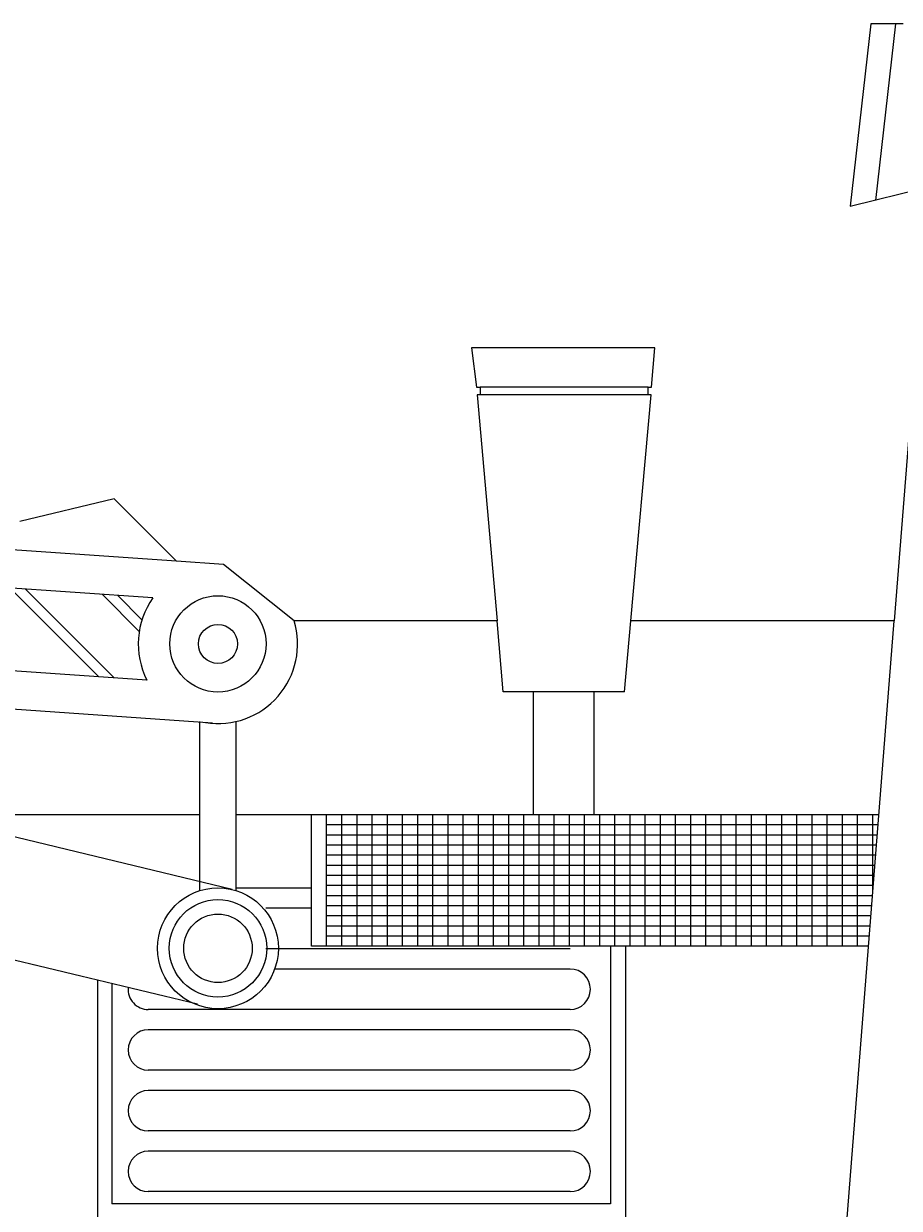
# Model space of a CAD drawing. Extents: x 149 to 250, y -977 to -912.
# Tile 153 of 156: x 233.186 to 234.052, y -924.073 to -922.902. Entities that reach past the tile are written whole.
import ezdxf

# ---------------------------------------------------------------- set-up
doc = ezdxf.new("R2010")
doc.units = 0
doc.header["$MEASUREMENT"] = 0
doc.layers.get('0').update_dxf_attribs({"linetype": 'CONTINUOUS'})
doc.styles.add('ROMANT', font='romant')

msp = doc.modelspace()

# ---------------------------------------------------------------- linework, layer by layer
for p, q in [((234.02383, -922.90247), (234.0035, -923.08269)), ((234.05578, -922.90247), (234.02383, -922.90247)), ((234.04837, -922.90228), (234.02853, -923.07701)), ((234.0035, -923.08269), (234.08088, -923.06359)), ((234.08088, -923.06359), (234.04705, -923.49238)), ((233.62903, -923.22256), (233.63396, -923.26141)), ((233.81042, -923.22256), (233.62903, -923.22256)), ((233.807, -923.26141), (233.81042, -923.22256)), ((233.63396, -923.26141), (233.63749, -923.26141)), ((233.63749, -923.26141), (233.63749, -923.26894)), ((233.80381, -923.26141), (233.63749, -923.26141)), ((233.80381, -923.26894), (233.80381, -923.26141)), ((233.80381, -923.26141), (233.807, -923.26141)), ((233.63749, -923.26894), (233.6347, -923.26894)), ((233.6347, -923.26894), (233.65434, -923.49238)), ((233.80381, -923.26894), (233.63749, -923.26894)), ((233.7867, -923.49238), (233.80676, -923.26894)), ((233.80676, -923.26894), (233.80381, -923.26894)), ((233.27588, -923.37192), (233.18253, -923.39438)), ((233.33732, -923.43336), (233.27588, -923.37192)), ((233.33732, -923.43336), (232.7738, -923.39438)), ((233.31396, -923.46982), (232.57737, -923.41888)), ((233.38382, -923.43657), (233.33732, -923.43336)), ((233.4538, -923.49238), (233.38382, -923.43657)), ((233.65434, -923.49238), (233.4538, -923.49238)), ((233.66052, -923.56266), (233.65434, -923.49238)), ((233.78052, -923.56266), (233.7867, -923.49238)), ((234.04705, -923.49238), (233.7867, -923.49238)), ((233.99753, -924.12014), (234.04705, -923.49238)), ((233.30817, -923.5509), (232.72196, -923.51035)), ((233.37297, -923.59346), (232.75939, -923.55102)), ((233.78052, -923.56266), (233.66052, -923.56266)), ((233.69052, -923.68407), (233.69052, -923.56266)), ((233.75052, -923.68407), (233.75052, -923.56266)), ((233.36043, -923.75903), (233.36043, -923.59188)), ((233.39634, -923.75903), (233.39634, -923.59188)), ((233.39239, -923.75793), (233.05564, -923.67673)), ((233.36043, -923.68407), (233.08891, -923.68407)), ((233.47088, -923.68407), (233.39634, -923.68407)), ((234.03193, -923.68407), (233.47088, -923.68407)), ((233.47088, -923.81407), (233.47088, -923.68407)), ((233.48588, -923.81407), (233.48588, -923.68407)), ((233.50088, -923.81407), (233.50088, -923.68407)), ((233.51588, -923.81407), (233.51588, -923.68407)), ((233.53088, -923.81407), (233.53088, -923.68407)), ((233.54588, -923.81407), (233.54588, -923.68407)), ((233.56088, -923.81407), (233.56088, -923.68407)), ((233.57588, -923.81407), (233.57588, -923.68407)), ((233.59088, -923.81407), (233.59088, -923.68407)), ((233.60588, -923.81407), (233.60588, -923.68407)), ((233.62088, -923.81407), (233.62088, -923.68407)), ((233.63588, -923.81407), (233.63588, -923.68407)), ((233.65088, -923.81407), (233.65088, -923.68407)), ((233.66588, -923.81407), (233.66588, -923.68407)), ((233.68088, -923.81407), (233.68088, -923.68407)), ((233.69588, -923.81407), (233.69588, -923.68407)), ((233.71088, -923.81407), (233.71088, -923.68407)), ((233.72588, -923.81407), (233.72588, -923.68407)), ((233.74088, -923.81407), (233.74088, -923.68407)), ((233.75588, -923.81407), (233.75588, -923.68407)), ((233.77088, -923.81407), (233.77088, -923.68407)), ((233.78588, -923.81407), (233.78588, -923.68407)), ((233.80088, -923.81407), (233.80088, -923.68407)), ((233.81588, -923.81407), (233.81588, -923.68407)), ((233.83088, -923.81407), (233.83088, -923.68407)), ((233.84588, -923.81407), (233.84588, -923.68407)), ((233.86088, -923.81407), (233.86088, -923.68407)), ((233.87588, -923.81407), (233.87588, -923.68407)), ((233.89088, -923.81407), (233.89088, -923.68407)), ((233.90588, -923.81407), (233.90588, -923.68407)), ((233.92088, -923.81407), (233.92088, -923.68407)), ((233.93588, -923.81407), (233.93588, -923.68407)), ((233.95088, -923.81407), (233.95088, -923.68407)), ((233.96588, -923.81407), (233.96588, -923.68407)), ((233.98088, -923.81407), (233.98088, -923.68407)), ((233.99588, -923.81407), (233.99588, -923.68407)), ((234.01088, -923.81407), (234.01088, -923.68407)), ((234.02588, -923.76067), (234.02588, -923.68407)), ((234.03114, -923.69407), (233.48588, -923.69407)), ((234.03035, -923.70407), (233.48588, -923.70407)), ((234.02956, -923.71407), (233.48588, -923.71407)), ((234.02877, -923.72407), (233.48588, -923.72407)), ((234.02798, -923.73407), (233.48588, -923.73407)), ((234.02719, -923.74407), (233.48588, -923.74407)), ((234.0264, -923.75407), (233.48588, -923.75407)), ((233.47088, -923.7565), (233.39634, -923.7565)), ((234.02562, -923.76407), (233.48588, -923.76407)), ((233.47088, -923.7765), (233.4256, -923.7765)), ((234.02483, -923.77407), (233.48588, -923.77407)), ((233.35809, -923.87139), (233.02134, -923.79019)), ((234.02404, -923.78407), (233.48588, -923.78407)), ((234.02325, -923.79407), (233.48588, -923.79407)), ((234.02167, -923.81407), (233.47088, -923.81407)), ((234.02246, -923.80407), (233.48588, -923.80407)), ((233.76664, -923.81407), (233.76664, -924.06869)), ((233.78124, -923.81407), (233.78124, -924.08749)), ((233.72664, -923.8165), (233.4256, -923.8165)), ((233.72664, -923.8365), (233.43448, -923.8365)), ((233.25914, -923.84753), (233.25914, -924.08749)), ((233.27355, -923.85101), (233.27355, -924.06869)), ((233.72664, -923.8765), (233.30955, -923.8765)), ((233.72664, -923.8965), (233.30955, -923.8965)), ((233.72664, -923.9365), (233.30955, -923.9365)), ((233.72664, -923.9565), (233.30955, -923.9565)), ((233.72664, -923.9965), (233.30955, -923.9965)), ((233.72664, -924.0165), (233.30955, -924.0165)), ((233.72664, -924.0565), (233.30955, -924.0565)), ((233.76664, -924.06869), (233.27355, -924.06869))]:
    msp.add_line(p, q)
at = {"color": 7}
for p, q in [((233.26047, -923.5476), (233.17294, -923.46007)), ((233.27566, -923.54865), (233.18813, -923.46112)), ((233.30057, -923.50285), (233.26409, -923.46637)), ((233.30327, -923.49141), (233.27929, -923.46742))]:
    msp.add_line(p, q, dxfattribs=at)
for centre, radius in [((233.37839, -923.51517), 0.04758), ((233.37839, -923.51517), 0.01931), ((233.37839, -923.81599), 0.05972), ((233.37839, -923.81599), 0.04818), ((233.37839, -923.81599), 0.03386)]:
    msp.add_circle(centre, radius)
for centre, radius, start, end in [((233.37839, -923.51517), 0.07878, 144.86029, 206.97038), ((233.37839, -923.51517), 0.07878, 261.02833, 16.81515), ((233.72664, -923.8565), 0.02, 270, 90), ((233.30955, -923.8565), 0.02, 175.36673, 270), ((233.30955, -923.9165), 0.02, 90, 270), ((233.72664, -923.9165), 0.02, 270, 90), ((233.30955, -923.9765), 0.02, 90, 270), ((233.72664, -923.9765), 0.02, 270, 90), ((233.30955, -924.0365), 0.02, 90, 270), ((233.72664, -924.0365), 0.02, 270, 90)]:
    msp.add_arc(centre, radius, start, end)

# ---------------------------------------------------------------- texts
at = {"color": 7, "style": 'ROMANT'}
for s, p in [('JUAN VTE BUENROSTRO', (233.57588, -923.70408)), (' 20.154.133-S', (233.5759, -923.70408))]:
    msp.add_text(s, height=0.0000034, dxfattribs=at).set_placement(p)

doc.saveas('drawing.dxf')
